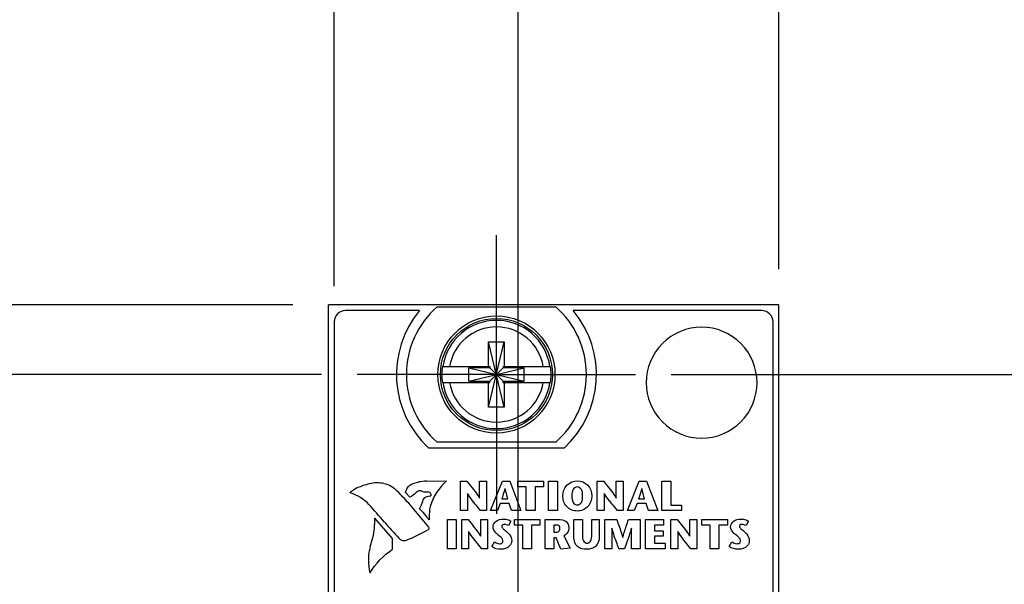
# Model space of a CAD drawing. Header units: inches. Extents: x 0.2 to 16.8, y 0.1 to 10.8.
# Tile 9 of 31: x 2 to 3.7, y 7.9 to 8.9. Entities that reach past the tile are written whole.
import ezdxf

# ---------------------------------------------------------------- set-up
doc = ezdxf.new("R2010")
doc.units = ezdxf.units.IN
doc.header["$LTSCALE"] = 0.935
doc.header["$MEASUREMENT"] = 0
doc.linetypes.add('CENTER', pattern=[0.6, 0.375, -0.075, 0.075, -0.075])
doc.layers.get('0').update_dxf_attribs({"linetype": 'CONTINUOUS'})
doc.layers.add('DEFAULT_1', color=7, linetype='CENTER')
doc.layers.add('DIMENSIONS', color=7, linetype='CONTINUOUS')
doc.styles.get("Standard").update_dxf_attribs({"font": 'txt', "width": 0.8})
doc.dimstyles.new('DIMSTYLE_1', dxfattribs={"dimtxt": 0.125, "dimasz": 0.18, "dimexe": 0.125, "dimexo": 0.0625, "dimgap": 0.0625, "dimtad": 0, "dimtih": 1, "dimtoh": 1, "dimzin": 4, "dimdsep": 46, "dimtxsty": 'STANDARD', "dimblk": '_FILLED', "dimblk1": '_FILLED', "dimblk2": '_FILLED', "dimcen": 0.09, "dimadec": 0, "dimazin": 0, "dimtp": 0.005, "dimtm": 0.005, "dimtfac": 1, "dimtofl": 0, "dimtmove": 0, "dimatfit": 3, "dimldrblk": '_FILLED', "dimfxl": 1, "dimtolj": 1, "dimtzin": 4, "dimarcsym": 0})

# ---------------------------------------------------------------- blocks, each defined once
blk = doc.blocks.new('_FILLED')
at = {"color": 0, "linetype": 'BYBLOCK'}
blk.add_solid([(0, 0), (-1, 0.1736), (-1, -0.1736)], dxfattribs=at)
blk = doc.blocks.new('*D13')
at = {"layer": 'DIMENSIONS', "color": 2, "linetype": 'CONTINUOUS'}
for p, q in [((3.1033, 8.2337), (4.1663, 8.2337)), ((4.0413, 8.2337), (4.0413, 7.8508)), ((4.0413, 7.218), (4.0413, 7.6008)), ((3.1788, 7.218), (4.1663, 7.218))]:
    blk.add_line(p, q, dxfattribs=at)
at = {"layer": 'DIMENSIONS', "color": 2, "linetype": 'CONTINUOUS', "xscale": 0.18, "yscale": 0.18, "zscale": 0.18}
for p, rotation in [((4.0413, 8.2337), 90), ((4.0413, 7.218), 270)]:
    blk.add_blockref('_FILLED', p, dxfattribs=dict(at, rotation=rotation))
at = {"layer": 'DIMENSIONS', "color": 2, "linetype": 'CONTINUOUS', "insert": (4.0413, 7.7883), "char_height": 0.125, "width": 1.125, "attachment_point": 2, "line_spacing_factor": 0.9}
blk.add_mtext('1.02{\\Ftxt.shx;\\W1.000000;\\H0.125000; }[25.8]', dxfattribs=at)
blk = doc.blocks.new('*D14')
at = {"layer": 'DIMENSIONS', "color": 2, "linetype": 'CONTINUOUS'}
for p, q in [((1.7233, 8.729), (1.6058, 8.729)), ((1.7233, 8.3557), (1.7233, 8.729)), ((2.4408, 8.3557), (1.5983, 8.3557)), ((2.4913, 8.2337), (1.5983, 8.2337)), ((1.7233, 8.2337), (1.7233, 7.8737))]:
    blk.add_line(p, q, dxfattribs=at)
at = {"layer": 'DIMENSIONS', "color": 2, "linetype": 'CONTINUOUS', "xscale": 0.18, "yscale": 0.18, "zscale": 0.18}
for p, rotation in [((1.7233, 8.3557), 270), ((1.7233, 8.2337), 90)]:
    blk.add_blockref('_FILLED', p, dxfattribs=dict(at, rotation=rotation))
at = {"layer": 'DIMENSIONS', "color": 2, "linetype": 'CONTINUOUS', "insert": (1.5433, 8.7915), "char_height": 0.125, "width": 0.925, "attachment_point": 3, "line_spacing_factor": 0.9}
blk.add_mtext('.12{\\Ftxt.shx;\\W1.000000;\\H0.125000; }[3.1]', dxfattribs=at)
blk = doc.blocks.new('*D15')
at = {"layer": 'DIMENSIONS', "color": 2, "linetype": 'CONTINUOUS'}
for p, q in [((2.5133, 8.3882), (2.5133, 9.2307)), ((2.8353, 7.5615), (2.8353, 9.2307)), ((2.5133, 9.1057), (2.1983, 9.1057)), ((2.8353, 9.1057), (3.1953, 9.1057))]:
    blk.add_line(p, q, dxfattribs=at)
at = {"layer": 'DIMENSIONS', "color": 2, "linetype": 'CONTINUOUS', "xscale": 0.18, "yscale": 0.18, "zscale": 0.18}
blk.add_blockref('_FILLED', (2.5133, 9.1057), dxfattribs=at)
at = {"layer": 'DIMENSIONS', "color": 2, "linetype": 'CONTINUOUS', "xscale": 0.18, "yscale": 0.18, "zscale": 0.18, "rotation": 180}
blk.add_blockref('_FILLED', (2.8353, 9.1057), dxfattribs=at)
at = {"layer": 'DIMENSIONS', "color": 2, "linetype": 'CONTINUOUS', "insert": (2.1358, 9.1682), "char_height": 0.125, "width": 0.925, "attachment_point": 3, "line_spacing_factor": 0.9}
blk.add_mtext('.32{\\Ftxt.shx;\\W1.000000;\\H0.125000; }[8.2]', dxfattribs=at)
blk = doc.blocks.new('*D16')
at = {"layer": 'DIMENSIONS', "color": 2, "linetype": 'CONTINUOUS'}
for p, q in [((2.8353, 7.5615), (2.8353, 9.9807)), ((3.2913, 8.4182), (3.2913, 9.9807)), ((2.8353, 9.8557), (2.4753, 9.8557)), ((3.2913, 9.8557), (3.6495, 9.8557))]:
    blk.add_line(p, q, dxfattribs=at)
at = {"layer": 'DIMENSIONS', "color": 2, "linetype": 'CONTINUOUS', "xscale": 0.18, "yscale": 0.18, "zscale": 0.18}
blk.add_blockref('_FILLED', (2.8353, 9.8557), dxfattribs=at)
at = {"layer": 'DIMENSIONS', "color": 2, "linetype": 'CONTINUOUS', "xscale": 0.18, "yscale": 0.18, "zscale": 0.18, "rotation": 180}
blk.add_blockref('_FILLED', (3.2913, 9.8557), dxfattribs=at)
at = {"layer": 'DIMENSIONS', "color": 2, "linetype": 'CONTINUOUS', "insert": (3.712, 9.9182), "char_height": 0.125, "width": 1.025, "attachment_point": 1, "line_spacing_factor": 0.9}
blk.add_mtext('.46{\\Ftxt.shx;\\W1.000000;\\H0.125000; }[11.6]', dxfattribs=at)

msp = doc.modelspace()

# ---------------------------------------------------------------- linework, layer by layer
at = {"color": 7, "linetype": 'CONTINUOUS'}
for p, q in [((2.5033, 3.2178), (2.5033, 8.3557)), ((3.2913, 8.3557), (2.5033, 8.3557)), ((2.6628, 8.3457), (2.5333, 8.3457)), ((2.6936, 8.3522), (2.9011, 8.3522)), ((3.2613, 8.3457), (2.9318, 8.3457)), ((3.2913, 3.2178), (3.2913, 8.3557)), ((2.5133, 8.3257), (2.5133, 4.2557)), ((3.2813, 6.4689), (3.2813, 8.3257)), ((2.7835, 8.1766), (2.8111, 8.2908)), ((2.7835, 8.2475), (2.7835, 8.2908)), ((2.8111, 8.1766), (2.7835, 8.2908)), ((2.7835, 8.2908), (2.8111, 8.2908)), ((2.8111, 8.2908), (2.8111, 8.2475)), ((2.7027, 8.2475), (2.7856, 8.2475)), ((2.7488, 8.222), (2.7488, 8.2454)), ((2.7488, 8.222), (2.8458, 8.2454)), ((2.7856, 8.2454), (2.7488, 8.2454)), ((2.7488, 8.2454), (2.8458, 8.222)), ((2.7856, 8.2475), (2.7856, 8.2454)), ((2.7856, 8.222), (2.809, 8.2454)), ((2.809, 8.222), (2.7856, 8.2454)), ((2.809, 8.2475), (2.809, 8.2454)), ((2.809, 8.2475), (2.892, 8.2475)), ((2.8458, 8.2454), (2.809, 8.2454)), ((2.8458, 8.222), (2.8458, 8.2454)), ((2.7027, 8.2199), (2.7856, 8.2199)), ((2.7488, 8.222), (2.7856, 8.222)), ((2.7835, 8.1766), (2.7835, 8.2199)), ((2.7856, 8.2199), (2.7856, 8.222)), ((2.809, 8.2199), (2.809, 8.222)), ((2.809, 8.222), (2.8458, 8.222)), ((2.809, 8.2199), (2.892, 8.2199)), ((2.8111, 8.2199), (2.8111, 8.1766)), ((2.8111, 8.1766), (2.7835, 8.1766)), ((2.9156, 8.1047), (2.6791, 8.1047)), ((2.9011, 8.1152), (2.6936, 8.1152))]:
    msp.add_line(p, q, dxfattribs=at)
at = {"color": 40, "linetype": 'CONTINUOUS'}
for p, q in [((2.6751, 8.0471), (2.7102, 8.0477)), ((2.7345, 7.9959), (2.7345, 8.0469)), ((2.7345, 8.0469), (2.7457, 8.0469)), ((2.7678, 8.0177), (2.7678, 8.0469)), ((2.7678, 8.0469), (2.7799, 8.0469)), ((2.7799, 8.0469), (2.7799, 7.9959)), ((2.7871, 7.9959), (2.8079, 8.0469)), ((2.8079, 8.0469), (2.8208, 8.0469)), ((2.8208, 8.0469), (2.8402, 7.9959)), ((2.8348, 8.0373), (2.8348, 8.0469)), ((2.8348, 8.0469), (2.8797, 8.0469)), ((2.8797, 8.0469), (2.8797, 8.0373)), ((2.8885, 7.9959), (2.8885, 8.0469)), ((2.8885, 8.0469), (2.9039, 8.0469)), ((2.9039, 8.0469), (2.9039, 7.9959)), ((2.9738, 7.9959), (2.9738, 8.0469)), ((2.9738, 8.0469), (2.985, 8.0469)), ((3.0071, 8.0177), (3.0071, 8.0469)), ((3.0071, 8.0469), (3.0192, 8.0469)), ((3.0192, 8.0469), (3.0192, 7.9959)), ((3.0265, 7.9959), (3.0472, 8.0469)), ((3.0472, 8.0469), (3.0601, 8.0469)), ((3.0601, 8.0469), (3.0795, 7.9959)), ((3.087, 7.9959), (3.087, 8.0469)), ((3.087, 8.0469), (3.1024, 8.0469)), ((3.1024, 8.0469), (3.1024, 8.0054)), ((2.6654, 8.03), (2.6634, 8.0303)), ((2.8174, 8.0161), (2.8124, 8.0343)), ((2.8496, 8.0373), (2.8348, 8.0373)), ((2.8496, 7.9959), (2.8496, 8.0373)), ((2.865, 8.0373), (2.865, 7.9959)), ((2.8797, 8.0373), (2.865, 8.0373)), ((3.0567, 8.0161), (3.0518, 8.0343)), ((2.6455, 8.0191), (2.6384, 8.0273)), ((2.683, 8.0215), (2.683, 8.0222)), ((2.7466, 8.0257), (2.7466, 7.9959)), ((2.8067, 8.0161), (2.8174, 8.0161)), ((2.9859, 8.0257), (2.9859, 7.9959)), ((3.046, 8.0161), (3.0567, 8.0161)), ((2.6437, 8.0086), (2.6782, 7.9669)), ((2.6683, 7.9928), (2.6628, 7.999)), ((2.7466, 7.9959), (2.7345, 7.9959)), ((2.7799, 7.9959), (2.7696, 7.9959)), ((2.7991, 7.9959), (2.7871, 7.9959)), ((2.804, 8.008), (2.7991, 7.9959)), ((2.8198, 8.008), (2.804, 8.008)), ((2.8239, 7.9959), (2.8198, 8.008)), ((2.8402, 7.9959), (2.8239, 7.9959)), ((2.865, 7.9959), (2.8496, 7.9959)), ((2.9039, 7.9959), (2.8885, 7.9959)), ((2.9859, 7.9959), (2.9738, 7.9959)), ((3.0192, 7.9959), (3.0089, 7.9959)), ((3.0385, 7.9959), (3.0265, 7.9959)), ((3.0434, 8.008), (3.0385, 7.9959)), ((3.0592, 8.008), (3.0434, 8.008)), ((3.0632, 7.9959), (3.0592, 8.008)), ((3.0795, 7.9959), (3.0632, 7.9959)), ((3.1211, 7.9959), (3.087, 7.9959)), ((3.1024, 8.0054), (3.1211, 8.0054)), ((3.1211, 8.0054), (3.1211, 7.9959)), ((2.6156, 7.9471), (2.5847, 7.9822)), ((2.6797, 7.9798), (2.6783, 7.9812)), ((2.7114, 7.929), (2.7114, 7.98)), ((2.7114, 7.98), (2.7268, 7.98)), ((2.7268, 7.98), (2.7268, 7.929)), ((2.7365, 7.929), (2.7365, 7.98)), ((2.7365, 7.98), (2.7476, 7.98)), ((2.7698, 7.9508), (2.7698, 7.98)), ((2.7698, 7.98), (2.7819, 7.98)), ((2.7819, 7.98), (2.7819, 7.929)), ((2.8287, 7.9705), (2.8287, 7.98)), ((2.8287, 7.98), (2.8735, 7.98)), ((2.8735, 7.98), (2.8735, 7.9705)), ((2.8826, 7.929), (2.8826, 7.98)), ((2.8826, 7.98), (2.9054, 7.98)), ((2.9327, 7.9488), (2.9327, 7.98)), ((2.9327, 7.98), (2.9481, 7.98)), ((2.9481, 7.98), (2.9481, 7.9533)), ((2.964, 7.9535), (2.964, 7.98)), ((2.964, 7.98), (2.9773, 7.98)), ((2.9773, 7.98), (2.9773, 7.9491)), ((2.987, 7.929), (2.987, 7.98)), ((2.987, 7.98), (3.0078, 7.98)), ((3.0285, 7.98), (3.0489, 7.98)), ((3.0489, 7.98), (3.0489, 7.929)), ((3.0584, 7.929), (3.0584, 7.98)), ((3.0584, 7.98), (3.0894, 7.98)), ((3.0894, 7.98), (3.0894, 7.9705)), ((3.1026, 7.929), (3.1026, 7.98)), ((3.1026, 7.98), (3.1137, 7.98)), ((3.1359, 7.9508), (3.1359, 7.98)), ((3.1359, 7.98), (3.148, 7.98)), ((3.148, 7.98), (3.148, 7.929)), ((3.1566, 7.9705), (3.1566, 7.98)), ((3.1566, 7.98), (3.2014, 7.98)), ((3.2014, 7.98), (3.2014, 7.9705)), ((2.679, 7.9629), (2.677, 7.9615)), ((2.6783, 7.9669), (2.6791, 7.9654)), ((2.6791, 7.9646), (2.6789, 7.963)), ((2.679, 7.9654), (2.6791, 7.9646)), ((2.8226, 7.9774), (2.8187, 7.9694)), ((2.8434, 7.9705), (2.8287, 7.9705)), ((2.8434, 7.929), (2.8434, 7.9705)), ((2.8588, 7.9705), (2.8588, 7.929)), ((2.8735, 7.9705), (2.8588, 7.9705)), ((2.898, 7.9705), (2.898, 7.958)), ((2.9021, 7.9705), (2.898, 7.9705)), ((2.9991, 7.9647), (2.9991, 7.929)), ((3.0335, 7.929), (3.0335, 7.9647)), ((3.0738, 7.9705), (3.0738, 7.9604)), ((3.0894, 7.9705), (3.0738, 7.9705)), ((3.0738, 7.9604), (3.0891, 7.9604)), ((3.0891, 7.9604), (3.0891, 7.9509)), ((3.1713, 7.9705), (3.1566, 7.9705)), ((3.1713, 7.929), (3.1713, 7.9705)), ((3.1867, 7.9705), (3.1867, 7.929)), ((3.2014, 7.9705), (3.1867, 7.9705)), ((3.2384, 7.9775), (3.2344, 7.9695)), ((2.6152, 7.928), (2.6156, 7.9471)), ((2.7486, 7.9589), (2.7486, 7.929)), ((2.898, 7.958), (2.9024, 7.958)), ((2.898, 7.9483), (2.898, 7.929)), ((2.902, 7.9483), (2.898, 7.9483)), ((2.9101, 7.9281), (2.902, 7.9483)), ((2.9153, 7.9517), (2.9266, 7.9298)), ((3.0738, 7.9509), (3.0738, 7.9386)), ((3.0891, 7.9509), (3.0738, 7.9509)), ((3.1147, 7.9589), (3.1147, 7.929)), ((2.7268, 7.929), (2.7114, 7.929)), ((2.7486, 7.929), (2.7365, 7.929)), ((2.7819, 7.929), (2.7716, 7.929)), ((2.789, 7.9327), (2.7937, 7.9412)), ((2.8588, 7.929), (2.8434, 7.929)), ((2.898, 7.929), (2.8826, 7.929)), ((2.9266, 7.9298), (2.9101, 7.9281)), ((2.9991, 7.929), (2.987, 7.929)), ((3.0213, 7.929), (3.0116, 7.929)), ((3.0489, 7.929), (3.0335, 7.929)), ((3.0926, 7.929), (3.0584, 7.929)), ((3.0738, 7.9386), (3.0926, 7.9386)), ((3.0926, 7.9386), (3.0926, 7.929)), ((3.1147, 7.929), (3.1026, 7.929)), ((3.148, 7.929), (3.1377, 7.929)), ((3.1867, 7.929), (3.1713, 7.929)), ((3.2048, 7.9328), (3.2094, 7.9412))]:
    msp.add_line(p, q, dxfattribs=at)
at = {"color": 7, "linetype": 'CONTINUOUS'}
for radius in [0.1025, 0.098]:
    msp.add_circle((2.7973, 8.2337), radius, dxfattribs=at)
for centre, radius, start, end in [((2.5333, 8.3257), 0.02, 90, 180), ((2.7973, 8.2337), 0.175, 140.2082, 227.4886), ((2.7973, 8.2337), 0.1575, 131.203, 228.797), ((2.7973, 8.2337), 0.1575, 311.203, 48.797), ((2.7973, 8.2337), 0.175, 312.5114, 39.7918), ((3.2613, 8.3257), 0.02, 0, 90), ((2.7973, 8.2337), 0.0947, 8.3637, 171.6363), ((2.7973, 8.2337), 0.0832, 9.5336, 170.4664), ((2.7973, 8.2337), 0.0956, 171.7166, 188.2834), ((2.7973, 8.2337), 0.0956, 351.7166, 8.2834), ((2.7973, 8.2337), 0.0947, 188.3637, 351.6363), ((2.7973, 8.2337), 0.0832, 189.5336, 350.4664)]:
    msp.add_arc(centre, radius, start, end, dxfattribs=at)
at = {"color": 40, "linetype": 'CONTINUOUS'}
for centre, radius, start, end in [((3.1563, 8.2194), 0.097, 89.9886, 180.0106), ((3.1563, 8.2194), 0.097, 359.9859, 89.9985), ((3.1563, 8.2194), 0.097, 179.9952, 270.013), ((3.1563, 8.2194), 0.097, 269.9999, 0.0083), ((2.6802, 7.9213), 0.1259, 92.3471, 98.7368), ((2.6088, 7.931), 0.1179, 117.8077, 124.6423), ((2.5972, 7.9417), 0.1031, 102.61, 114.8394), ((2.5887, 7.9905), 0.0538, 90.0154, 105.1098), ((2.5886, 7.9901), 0.0541, 77.2764, 89.9579), ((0.6884, 6.1714), 2.6831, 43.2162, 43.8377), ((2.6732, 8.0515), 0.0229, 249.9027, 262.8948), ((2.549, 8.056), 0.1273, 333.4141, 339.9586), ((2.678, 8.1015), 0.0732, 264.0125, 269.2462), ((1.9723, 7.4492), 0.8201, 39.9307, 42.7931), ((2.7793, 7.9843), 0.0998, 169.3783, 180.0075), ((2.3885, 7.9855), 0.1962, 349.1186, 359.0436), ((2.8338, 8.1266), 0.2128, 218.9769, 223.0827), ((2.8047, 7.9843), 0.1252, 180.0124, 182.0728), ((3.036, 8.3416), 0.5683, 220.0924, 223.9381), ((2.4946, 8.3006), 0.385, 291.992, 298.2683), ((2.4547, 7.979), 0.13, 339.1124, 346.4239), ((2.704, 7.9007), 0.1317, 166.0108, 170.5424), ((2.6702, 7.9096), 0.097, 172.4536, 180.0618), ((2.6704, 7.9096), 0.0972, 180.0112, 193.7048)]:
    msp.add_arc(centre, radius, start, end, dxfattribs=at)
for points in [[(2.7102, 8.0477), (2.6968, 8.0359), (2.6864, 8.0198), (2.6813, 8.0027)], [(2.6005, 8.0429), (2.6093, 8.0415), (2.618, 8.0366), (2.6237, 8.0298)], [(2.6384, 8.0273), (2.6389, 8.0324), (2.6419, 8.0375), (2.6461, 8.0405)], [(2.6462, 8.0403), (2.6506, 8.0432), (2.6559, 8.0451), (2.6611, 8.0457)], [(2.6603, 8.0295), (2.6589, 8.0289), (2.6577, 8.0281), (2.6566, 8.0271)], [(2.6634, 8.0303), (2.6623, 8.0303), (2.6612, 8.03), (2.6603, 8.0295)], [(2.5414, 8.0272), (2.5414, 8.0275), (2.5416, 8.0278), (2.5419, 8.028)], [(2.5423, 8.0263), (2.5419, 8.0263), (2.5414, 8.0268), (2.5414, 8.0272)], [(2.5742, 8.0063), (2.5656, 8.0154), (2.5543, 8.0226), (2.5423, 8.0263)], [(2.6566, 8.0271), (2.6536, 8.0237), (2.6497, 8.0208), (2.6455, 8.019)], [(2.6685, 8.0124), (2.6694, 8.0154), (2.6715, 8.0182), (2.6741, 8.0198)], [(2.6741, 8.0199), (2.6768, 8.021), (2.6798, 8.0216), (2.6828, 8.0216)], [(2.681, 8.0276), (2.6799, 8.0281), (2.6787, 8.0284), (2.6775, 8.0284)], [(2.683, 8.0222), (2.683, 8.0241), (2.6823, 8.0261), (2.681, 8.0275)], [(2.8187, 7.9694), (2.8165, 7.9708), (2.8137, 7.9713), (2.8112, 7.9713)], [(3.2344, 7.9695), (3.2322, 7.9708), (3.2295, 7.9714), (3.2269, 7.9714)], [(2.6315, 7.9435), (2.6298, 7.9446), (2.6283, 7.9459), (2.6268, 7.9472)], [(2.6352, 7.9426), (2.6339, 7.9426), (2.6327, 7.9429), (2.6316, 7.9435)], [(2.6389, 7.9436), (2.6378, 7.943), (2.6364, 7.9426), (2.6352, 7.9426)], [(2.8088, 7.9429), (2.8088, 7.9476), (2.8033, 7.9505), (2.7999, 7.9535)], [(3.2246, 7.943), (3.2246, 7.9476), (3.2191, 7.9505), (3.2156, 7.9536)], [(2.5759, 7.8865), (2.5859, 7.9028), (2.5995, 7.9172), (2.6152, 7.928)], [(2.805, 7.9281), (2.7995, 7.9281), (2.7933, 7.9292), (2.789, 7.9327)], [(2.7937, 7.9412), (2.7962, 7.9393), (2.7993, 7.9376), (2.8024, 7.9376)], [(3.2208, 7.9281), (3.2152, 7.9281), (3.2091, 7.9293), (3.2048, 7.9328)], [(3.2094, 7.9412), (3.2119, 7.9393), (3.215, 7.9377), (3.2182, 7.9377)]]:
    msp.add_open_spline(points, degree=3, dxfattribs=at)
for points, knots in [([(2.7457, 8.0469), (2.7518, 8.0393), (2.7597, 8.03), (2.7665, 8.0198), (2.7677, 8.0177)], [0, 0, 0, 0, 0.798932, 1, 1, 1, 1]), ([(2.9134, 8.0218), (2.9134, 8.0284), (2.9184, 8.0422), (2.9322, 8.0477), (2.9388, 8.0477)], [0, 0, 0, 0, 0.499173, 1, 1, 1, 1]), ([(2.9388, 8.0477), (2.9454, 8.0477), (2.9592, 8.0422), (2.9642, 8.0284), (2.9642, 8.0218)], [0, 0, 0, 0, 0.500571, 1, 1, 1, 1]), ([(2.985, 8.0469), (2.9911, 8.0393), (2.999, 8.03), (3.0058, 8.0198), (3.007, 8.0177)], [0, 0, 0, 0, 0.798888, 1, 1, 1, 1]), ([(2.8123, 8.0343), (2.8118, 8.0327), (2.8101, 8.0265), (2.808, 8.0205), (2.8067, 8.0161)], [0, 0, 0, 0, 0.276395, 1, 1, 1, 1]), ([(2.9388, 8.037), (2.936, 8.037), (2.9295, 8.0327), (2.9295, 8.0256), (2.9295, 8.0218)], [0, 0, 0, 0, 0.424773, 1, 1, 1, 1]), ([(2.9481, 8.0218), (2.9481, 8.0256), (2.9481, 8.0327), (2.9416, 8.037), (2.9388, 8.037)], [0, 0, 0, 0, 0.575197, 1, 1, 1, 1]), ([(3.0516, 8.0343), (3.0512, 8.0327), (3.0494, 8.0265), (3.0474, 8.0205), (3.046, 8.0161)], [0, 0, 0, 0, 0.276395, 1, 1, 1, 1]), ([(2.7696, 7.9959), (2.7634, 8.0034), (2.7552, 8.013), (2.7481, 8.0233), (2.7467, 8.0257)], [0, 0, 0, 0, 0.779596, 1, 1, 1, 1]), ([(2.9388, 7.9949), (2.9321, 7.9949), (2.9176, 8.0004), (2.9134, 8.0151), (2.9134, 8.0218)], [0, 0, 0, 0, 0.497116, 1, 1, 1, 1]), ([(2.9295, 8.0218), (2.9295, 8.0179), (2.9292, 8.0105), (2.9359, 8.0055), (2.9388, 8.0055)], [0, 0, 0, 0, 0.582913, 1, 1, 1, 1]), ([(2.9642, 8.0218), (2.9642, 8.0151), (2.96, 8.0004), (2.9455, 7.9949), (2.9388, 7.9949)], [0, 0, 0, 0, 0.502972, 1, 1, 1, 1]), ([(2.9388, 8.0055), (2.9416, 8.0055), (2.9483, 8.0105), (2.9481, 8.0179), (2.9481, 8.0218)], [0, 0, 0, 0, 0.416828, 1, 1, 1, 1]), ([(3.0089, 7.9959), (3.0027, 8.0034), (2.9945, 8.013), (2.9874, 8.0233), (2.986, 8.0257)], [0, 0, 0, 0, 0.779591, 1, 1, 1, 1]), ([(2.7476, 7.98), (2.7538, 7.9725), (2.7616, 7.9631), (2.7685, 7.953), (2.7696, 7.9508)], [0, 0, 0, 0, 0.799011, 1, 1, 1, 1]), ([(2.7914, 7.9672), (2.7914, 7.9709), (2.7963, 7.979), (2.8049, 7.9809), (2.8093, 7.9809)], [0, 0, 0, 0, 0.461994, 1, 1, 1, 1]), ([(2.8093, 7.9809), (2.8108, 7.9809), (2.8154, 7.9804), (2.82, 7.9791), (2.8226, 7.9774)], [0, 0, 0, 0, 0.330764, 1, 1, 1, 1]), ([(2.9054, 7.98), (2.9101, 7.98), (2.9196, 7.979), (2.9239, 7.9701), (2.9239, 7.9664)], [0, 0, 0, 0, 0.563568, 1, 1, 1, 1]), ([(3.0078, 7.98), (3.0087, 7.9776), (3.0125, 7.9672), (3.016, 7.9567), (3.0183, 7.9486)], [0, 0, 0, 0, 0.235617, 1, 1, 1, 1]), ([(3.0184, 7.9486), (3.0192, 7.9515), (3.0223, 7.9621), (3.0259, 7.9725), (3.0285, 7.98)], [0, 0, 0, 0, 0.270841, 1, 1, 1, 1]), ([(3.1137, 7.98), (3.1199, 7.9725), (3.1278, 7.9631), (3.1346, 7.953), (3.1358, 7.9508)], [0, 0, 0, 0, 0.799015, 1, 1, 1, 1]), ([(3.2072, 7.9672), (3.2072, 7.971), (3.2121, 7.9791), (3.2207, 7.9809), (3.225, 7.9809)], [0, 0, 0, 0, 0.462394, 1, 1, 1, 1]), ([(3.225, 7.9809), (3.2266, 7.9809), (3.2312, 7.9805), (3.2358, 7.9791), (3.2384, 7.9775)], [0, 0, 0, 0, 0.331731, 1, 1, 1, 1]), ([(2.7999, 7.9535), (2.7987, 7.9546), (2.7945, 7.958), (2.7914, 7.9633), (2.7914, 7.9672)], [0, 0, 0, 0, 0.294592, 1, 1, 1, 1]), ([(2.8112, 7.9713), (2.8105, 7.9713), (2.8086, 7.9712), (2.8066, 7.9695), (2.8066, 7.9682)], [0, 0, 0, 0, 0.340247, 1, 1, 1, 1]), ([(2.8066, 7.9682), (2.8066, 7.9665), (2.8104, 7.9629), (2.8138, 7.9603), (2.8159, 7.9584)], [0, 0, 0, 0, 0.372076, 1, 1, 1, 1]), ([(2.9085, 7.9642), (2.9085, 7.966), (2.9074, 7.9699), (2.9037, 7.9705), (2.9021, 7.9705)], [0, 0, 0, 0, 0.539471, 1, 1, 1, 1]), ([(2.9024, 7.958), (2.9033, 7.958), (2.9065, 7.9585), (2.9085, 7.962), (2.9085, 7.9642)], [0, 0, 0, 0, 0.29194, 1, 1, 1, 1]), ([(2.9239, 7.9664), (2.9239, 7.9647), (2.9234, 7.9587), (2.919, 7.9535), (2.9153, 7.9517)], [0, 0, 0, 0, 0.300944, 1, 1, 1, 1]), ([(3.0116, 7.929), (3.0105, 7.9318), (3.0061, 7.9436), (3.002, 7.9555), (2.9992, 7.9647)], [0, 0, 0, 0, 0.237231, 1, 1, 1, 1]), ([(3.0334, 7.9647), (3.0324, 7.9615), (3.0287, 7.9495), (3.0244, 7.9377), (3.0213, 7.929)], [0, 0, 0, 0, 0.267584, 1, 1, 1, 1]), ([(3.2156, 7.9536), (3.2144, 7.9546), (3.2103, 7.958), (3.2072, 7.9634), (3.2072, 7.9672)], [0, 0, 0, 0, 0.29516, 1, 1, 1, 1]), ([(3.2269, 7.9714), (3.2263, 7.9714), (3.2244, 7.9713), (3.2224, 7.9695), (3.2224, 7.9682)], [0, 0, 0, 0, 0.340054, 1, 1, 1, 1]), ([(3.2224, 7.9682), (3.2224, 7.9666), (3.2262, 7.9629), (3.2296, 7.9604), (3.2317, 7.9585)], [0, 0, 0, 0, 0.372142, 1, 1, 1, 1]), ([(2.7716, 7.929), (2.7654, 7.9366), (2.7572, 7.9461), (2.7501, 7.9565), (2.7487, 7.9589)], [0, 0, 0, 0, 0.779591, 1, 1, 1, 1]), ([(2.8159, 7.9584), (2.8173, 7.9571), (2.8216, 7.953), (2.8241, 7.947), (2.8241, 7.9431)], [0, 0, 0, 0, 0.330898, 1, 1, 1, 1]), ([(2.9552, 7.9281), (2.9496, 7.9281), (2.9367, 7.9301), (2.9327, 7.943), (2.9327, 7.9488)], [0, 0, 0, 0, 0.493079, 1, 1, 1, 1]), ([(2.9481, 7.9533), (2.9481, 7.9497), (2.9473, 7.9429), (2.9535, 7.9387), (2.956, 7.9387)], [0, 0, 0, 0, 0.592627, 1, 1, 1, 1]), ([(2.9773, 7.9491), (2.9773, 7.9433), (2.973, 7.9307), (2.9606, 7.9281), (2.9552, 7.9281)], [0, 0, 0, 0, 0.521127, 1, 1, 1, 1]), ([(2.956, 7.9387), (2.9583, 7.9387), (2.9641, 7.9432), (2.964, 7.9498), (2.964, 7.9535)], [0, 0, 0, 0, 0.384012, 1, 1, 1, 1]), ([(3.1377, 7.929), (3.1315, 7.9366), (3.1233, 7.9461), (3.1162, 7.9565), (3.1148, 7.9589)], [0, 0, 0, 0, 0.779424, 1, 1, 1, 1]), ([(3.2317, 7.9585), (3.2331, 7.9571), (3.2373, 7.9531), (3.2398, 7.9471), (3.2398, 7.9431)], [0, 0, 0, 0, 0.330929, 1, 1, 1, 1]), ([(2.8024, 7.9376), (2.8046, 7.9376), (2.8082, 7.939), (2.8088, 7.9421), (2.8088, 7.9429)], [0, 0, 0, 0, 0.72364, 1, 1, 1, 1]), ([(2.8241, 7.9431), (2.8241, 7.9398), (2.8202, 7.9308), (2.8105, 7.9281), (2.805, 7.9281)], [0, 0, 0, 0, 0.378641, 1, 1, 1, 1]), ([(3.2182, 7.9377), (3.2204, 7.9377), (3.224, 7.939), (3.2246, 7.9422), (3.2246, 7.943)], [0, 0, 0, 0, 0.722547, 1, 1, 1, 1]), ([(3.2398, 7.9431), (3.2398, 7.9398), (3.236, 7.9309), (3.2263, 7.9281), (3.2208, 7.9281)], [0, 0, 0, 0, 0.378669, 1, 1, 1, 1])]:
    msp.add_open_spline(points, degree=3, knots=knots, dxfattribs=at)
at = {"layer": 'DEFAULT_1', "color": 7, "linetype": 'CENTER'}
for q in [(2.7973, 8.4772), (2.5538, 8.2337), (2.7973, 7.9902), (3.0408, 8.2337)]:
    msp.add_line((2.7973, 8.2337), q, dxfattribs=at)

# ---------------------------------------------------------------- dimensions: what is measured, and where the dimension line sits
at = {"layer": 'DIMENSIONS', "color": 2, "linetype": 'CONTINUOUS'}
for base, p1, p2, picture, middle in [((3.2913, 9.8557), (2.8353, 7.499), (3.2913, 8.3557), '*D16', (4.2245, 9.8557)), ((2.8353, 9.1057), (2.5133, 8.3257), (2.8353, 7.499), '*D15', (1.6733, 9.1057))]:
    dim = msp.add_linear_dim(base=base, p1=p1, p2=p2, dimstyle='DIMSTYLE_1', dxfattribs=at)
    dim.commit()
    dim.dimension.update_dxf_attribs({"geometry": picture, "text_midpoint": middle, "dimtype": 160})
for base, p1, p2, picture, middle in [((1.7233, 8.3557), (2.5538, 8.2337), (2.5033, 8.3557), '*D14', (1.0808, 8.729)), ((4.0413, 8.2337), (3.1163, 7.218), (3.0408, 8.2337), '*D13', (4.0413, 7.7258))]:
    dim = msp.add_linear_dim(base=base, p1=p1, p2=p2, angle=90, dimstyle='DIMSTYLE_1', dxfattribs=at)
    dim.commit()
    dim.dimension.update_dxf_attribs({"geometry": picture, "text_midpoint": middle, "dimtype": 160})

doc.saveas('drawing.dxf')
